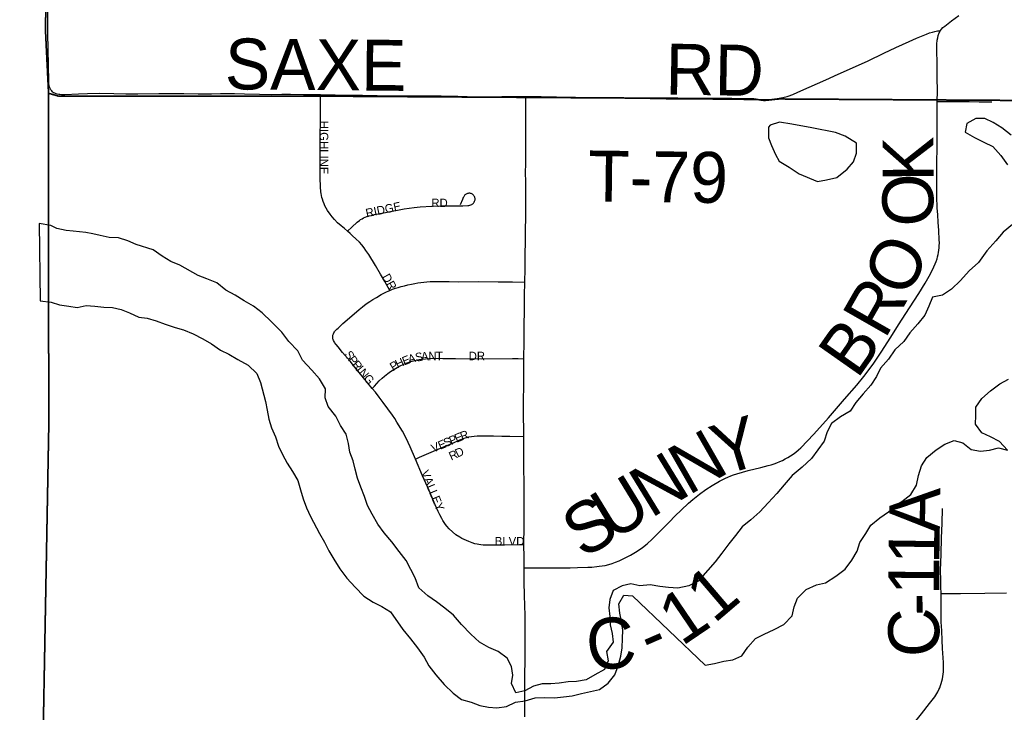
# Model space of a CAD drawing. Header units: feet. Extents: x 2113747 to 2516209, y 960708 to 1356798.
# Tile 12 of 244: x 2273707 to 2279510, y 1115169 to 1119250. Entities that reach past the tile are written whole.
import ezdxf

# ---------------------------------------------------------------- set-up
doc = ezdxf.new("R2010")
doc.units = ezdxf.units.FT
doc.header["$MEASUREMENT"] = 0
doc.linetypes.add('OhDOT_USTN3', pattern=[0.22, 0.165, -0.055])
for name, color, linetype in [('0_Xref', 7, 'Continuous'), ('GM_X_Adjacent_County', 251, 'OhDOT_USTN3'), ('GM_X_County', 251, 'OhDOT_USTN3'), ('GM_X_County_Road', 3, 'Continuous'), ('GM_X_County_Road_Text', 3, 'Continuous'), ('GM_X_Major_Lake', 5, 'Continuous'), ('GM_X_Minor_Lake', 5, 'Continuous'), ('GM_X_Township', 251, 'OhDOT_USTN3'), ('GM_X_Township_Road', 4, 'Continuous'), ('GM_X_Township_Road_Text', 4, 'Continuous'), ('GM_X_Township_Subdivision', 4, 'Continuous'), ('GM_X_Township_Subdivision_Text', 4, 'Continuous')]:
    doc.layers.add(name, color=color, linetype=linetype)
doc.styles.add('Styledgn030', font='dgn030.shx')

# ---------------------------------------------------------------- blocks, each defined once
blk = doc.blocks.new('POR')
at = {"layer": 'GM_X_Adjacent_County', "flags": 128}
blk.add_lwpolyline([(2192629.9, 1167519.5), (2192631.2, 1170403.5), (2192632.8, 1173672.8), (2192633.8, 1175629.5), (2192671.1, 1181169.3), (2192669.3, 1184775.1), (2192667.8, 1187766.9), (2192660.9, 1188884.7), (2192638, 1192623.1), (2192637, 1192687), (2192624.5, 1194837.8), (2192737.6, 1194839.7), (2198605.6, 1194974.2), (2199009.7, 1194982.8), (2204631.8, 1195039.6), (2205347.9, 1195050.5), (2205386.6, 1195051.1), (2205910.4, 1195059.1), (2205996.9, 1195060.4), (2208466.7, 1195086.6), (2214754.4, 1195227), (2218436, 1195308), (2224284, 1195428.9), (2225752.4, 1195457.9), (2225462.4, 1195534.2), (2225401.5, 1195595.2), (2225364.4, 1195690.5), (2225385.6, 1195870.7), (2225422.7, 1195968.7), (2225454.5, 1196101.2), (2225555.1, 1196175.4), (2225730, 1196146.2), (2225936.7, 1196103.9), (2226103.6, 1195950.2), (2226196.3, 1195762.1), (2226318.2, 1195778), (2226413.6, 1195876), (2226477.1, 1196119.8), (2226432.1, 1196339.7), (2226254.6, 1196527.8), (2226111.5, 1196633.7), (2226016.1, 1196776.8), (2225706.3, 1197037.8), (2225597.5, 1197214), (2225541.9, 1197428.6), (2225549.8, 1197574.3), (2225533.9, 1197682.9), (2225510.1, 1197751.8), (2225433.3, 1197823.4), (2225319.3, 1197810.1), (2225163, 1197849.8), (2225022.6, 1197884.3), (2224866.2, 1197995.8), (2224773.6, 1198237.6), (2224766.2, 1198416.3), (2224818.6, 1198832.8), (2224831.8, 1198917.6), (2224868.9, 1199050.1), (2224916.6, 1199124.2), (2224988.2, 1199164), (2225078.2, 1199177.2), (2225210.7, 1199142.8), (2225361.7, 1199058), (2225454.5, 1198986.5), (2225541.9, 1198975.9), (2225626.7, 1199020.9), (2225653.2, 1199068.6), (2225634.6, 1199164), (2225576.3, 1199317.6), (2225558.1, 1199409.1), (2225502.1, 1199640.9), (2225359.1, 1199810.4), (2225210.7, 1199887.3), (2225033.2, 1199916.4), (2224903.4, 1199927), (2224733.8, 1199887.3), (2224588.1, 1199836.9), (2224426.5, 1199852.8), (2224304.6, 1199924.4), (2224140.3, 1200009.2), (2224033.1, 1200099.2), (2223933.7, 1200223.8), (2223870.1, 1200324.4), (2223843.6, 1200456.9), (2223875.4, 1200570.8), (2223989.3, 1200713.9), (2224135, 1200891.4), (2224264.9, 1201013.3), (2224315.2, 1201058.3), (2224325.8, 1201095.4), (2224307.2, 1201143.1), (2224270.1, 1201185.5), (2224190.7, 1201257), (2224050.2, 1201262.3), (2223875.4, 1201254.4), (2223719.1, 1201259.7), (2223624.4, 1201296.8), (2223554.8, 1201352.4), (2223464.7, 1201458.4), (2223422.3, 1201569.7), (2223427.6, 1201646.5), (2223462.1, 1201752.5), (2223552.1, 1201842.6), (2223692.6, 1201903.5), (2223840.9, 1201967.1), (2223893.9, 1201998.9), (2223939, 1202043.9), (2223962.8, 1202134), (2223909.8, 1202269.1), (2223851.5, 1202340.7), (2223774.7, 1202356.6), (2223692.6, 1202348.6), (2223578.6, 1202303.6), (2223491.2, 1202258.5), (2223382.6, 1202226.8), (2223303.1, 1202247.9), (2223247.5, 1202300.9), (2223215.7, 1202377.8), (2223197.1, 1202483.7), (2223244.8, 1202642.7), (2223353.4, 1202799), (2223454.1, 1202942.1), (2223462.1, 1203018.9), (2223462.1, 1203064), (2223390.5, 1203188.5), (2223235.7, 1203282.8), (2223181.3, 1203339.3), (2223130.4, 1203395.8), (2223116.3, 1203463.6), (2223153, 1203562.4), (2223226.5, 1203633.1), (2223288.6, 1203695.2), (2223316.9, 1203765.9), (2223297.1, 1203887.3), (2223251.9, 1203949.5), (2223175.6, 1203974.9), (2223085.2, 1203955.1), (2223006.1, 1203918.4), (2222935.5, 1203853.4), (2222850.7, 1203698), (2222740.6, 1203607.6), (2222675.6, 1203593.5), (2222616.2, 1203610.5), (2222559.7, 1203698), (2222463.7, 1204073.8), (2222458, 1204285.7), (2222497.6, 1204359.1), (2222596.5, 1204452.4), (2222805.5, 1204585.1), (2222929.8, 1204675.6), (2222992, 1204740.5), (2223006.1, 1204788.6), (2222972.2, 1204847.9), (2222910.1, 1204912.9), (2222760.3, 1204955.2), (2222599.3, 1204969.4), (2222480.6, 1205008.9), (2222404.4, 1205076.7), (2222263.1, 1205240.6), (2222181.2, 1205336.6), (2222079.5, 1205407.3), (2221966.5, 1205441.2), (2221881.7, 1205472.2), (2221797, 1205516.5), (2221703.7, 1205619.2), (2221630.3, 1205687), (2221562.5, 1205698.3), (2221463.6, 1205681.3), (2221311, 1205613.5), (2221195.2, 1205576.8), (2221070.9, 1205582.4), (2220859, 1205622), (2220743.2, 1205681.3), (2220576.5, 1205822.6), (2220455, 1205944), (2220302.4, 1206023.1), (2220181, 1206074), (2220090.6, 1206150.3), (2220048.2, 1206308.5), (2220039.7, 1206483.6), (2219974.7, 1206616.4), (2219935.2, 1206709.7), (2219898.5, 1206817), (2219906.9, 1206918.7), (2220005.8, 1207031.7), (2220152.7, 1207136.3), (2220291.1, 1207226.7), (2220373.1, 1207288.8), (2220421.9, 1207378.1), (2220410.9, 1207565.9), (2220407.2, 1207760.7), (2220339.7, 1208008), (2220291, 1208255.3), (2220324.8, 1208431.4), (2220444.6, 1208768.6), (2220470.9, 1208944.7), (2220422.2, 1209154.5), (2220328.5, 1209281.8), (2220103.7, 1209491.7), (2219826.5, 1209709), (2219691.6, 1209851.3), (2219429.3, 1210203.5), (2219283.2, 1210473.3), (2219245.7, 1210694.3), (2219320.7, 1211065.2), (2219356.9, 1211201.2), (2219410.6, 1211402.4), (2219451.8, 1211743.4), (2219388.1, 1211971.9), (2219215.8, 1212230.4), (2219028.4, 1212466.5), (2218661.3, 1212777.4), (2218365.3, 1213088.4), (2218207.9, 1213346.9), (2218114.2, 1213710.3), (2218088, 1214032.6), (2218118, 1214403.5), (2218200.4, 1214647), (2218372.8, 1214973), (2218440.2, 1215096.6), (2218541.4, 1215411.3), (2218635, 1215696.1), (2218743.7, 1215898.4), (2218886.1, 1216149.4), (2219047.2, 1216370.4), (2219095.9, 1216516.6), (2219144.6, 1216741.4), (2219144.6, 1216921.2), (2219118.3, 1217142.2), (2219133.3, 1217333.3), (2219144.6, 1217520.7), (2219065.9, 1217816.6), (2219058.4, 1218048.9), (2219054.6, 1218326.2), (2219075.1, 1218515), (2219103.6, 1218655.5), (2219090, 1218753.5), (2219032.2, 1218921.9), (2218878.6, 1219180.4), (2218788.6, 1219296.6), (2218691.2, 1219360.2), (2218575.1, 1219379), (2218297.8, 1219382.7), (2217968.1, 1219292.8), (2217739.6, 1219274.1), (2217544.8, 1219307.8), (2217436.1, 1219296.6), (2217237.5, 1219296.6), (2217140.1, 1219345.3), (2217039, 1219457.7), (2216781, 1219756.6), (2216623.1, 1220057.1), (2216570, 1220251), (2216533.2, 1220570.4), (2216540.7, 1220686.5), (2216551.9, 1220843.9), (2216668.1, 1220915.1), (2216847.9, 1220915.1), (2217027.7, 1220836.4), (2217394.9, 1220686.5), (2217522.3, 1220769), (2217675.9, 1220956.3), (2217732.1, 1221094.9), (2217720.9, 1221244.8), (2217683.4, 1221394.7), (2217559.6, 1221466.3), (2217447.4, 1221394.7), (2217323.7, 1221398.4), (2217147.6, 1221465.8), (2216990.3, 1221615.7), (2216922.8, 1221671.9), (2216776.7, 1221754.3), (2216638.1, 1221784.3), (2216499.5, 1221758.1), (2216364.6, 1221701.9), (2216282.2, 1221679.4), (2216188.5, 1221761.8), (2216154.8, 1221904.2), (2216195, 1221993.3), (2217854.6, 1222013.8), (2218902.3, 1222026.2), (2221110.2, 1222044.8), (2224969.7, 1222054.4), (2226270.9, 1222054.4), (2227184.2, 1222047.2), (2228798.4, 1222028), (2230481.2, 1221983), (2231335, 1221970.9), (2233013.3, 1221964.2), (2233375.5, 1221985.7), (2235298.9, 1222030.3), (2235886, 1222018.9), (2238008.6, 1221951.6), (2239797.9, 1221947.1), (2240042.3, 1221946.5), (2240473.1, 1221945.4), (2240926.8, 1221944.3), (2242478.9, 1221940.4), (2243220.1, 1221938.8), (2246206.9, 1221908.5), (2259652.5, 1221764.6), (2265464.6, 1221710.9), (2271661.6, 1221657), (2271878.3, 1221655.1), (2272245.5, 1221652), (2272941.3, 1221646.2), (2272946, 1221095.4), (2272949.1, 1220734.4), (2272952.1, 1220381.2), (2272955.4, 1219996), (2272959.4, 1219526.6), (2272961.9, 1219224.8), (2272968.2, 1218487.3), (2272977.4, 1217406), (2272974.8, 1216501), (2272990.9, 1215563.4), (2273071.2, 1206556.1), (2273192.8, 1198453.5), (2273152, 1195400.2), (2273227.8, 1192712.3), (2273176, 1191452.9), (2273163.7, 1190519), (2273216.2, 1187364.3), (2273321.3, 1182083.5), (2273359.1, 1179653.6), (2273351.3, 1179125), (2273357.7, 1177775.8), (2273384.1, 1177023.3), (2273394.3, 1176620.2), (2273391.7, 1176176.2), (2273414.8, 1174719.8), (2273428, 1173103.9), (2273425.8, 1173043.6), (2273462.1, 1168895.5), (2273464.5, 1168621), (2273485.8, 1167056), (2273539.3, 1163371.7), (2273559.6, 1160545.6), (2273585.4, 1158808.2), (2273596.3, 1155295.4), (2273631.6, 1150488), (2273636.5, 1149823), (2273644.5, 1148717.3), (2273648.4, 1148193.1), (2273652, 1147705.5), (2273706.6, 1144116.6), (2273707.6, 1143905.8), (2273727.1, 1137671.6), (2273735.1, 1134958.5), (2273761.9, 1131307.3), (2273776.3, 1128907.7), (2273781.7, 1128012.6), (2273782.4, 1127896.3), (2273784.2, 1127598.8), (2273791.5, 1126394.8), (2273793.6, 1126045), (2273794.2, 1125937.8), (2273799.7, 1125028), (2273809.4, 1124393.2), (2273866, 1121326.5), (2273859.4, 1119169.8), (2273876.6, 1118816.7), (2273877.6, 1116829.3), (2273844.6, 1115019.5), (2273847.8, 1114656.2), (2273851, 1114280.8), (2273852.3, 1114201.4), (2273856.5, 1113636.4), (2273857.2, 1113574.9), (2273859.5, 1113280.7), (2273861.4, 1113068.9), (2273868, 1112293.9), (2273872.2, 1111793.8), (2273877.5, 1111173.5), (2273881.1, 1110747.6), (2273883.9, 1110420.3), (2273884.8, 1110318.2), (2273888.6, 1109866.3), (2273890, 1109707.5), (2273891.8, 1109492.1), (2273890.4, 1108659.3), (2273894.8, 1107881.1), (2273927.6, 1105260.2), (2273922.8, 1103968.8), (2273943.7, 1101977.2), (2274002.6, 1096381.5), (2274018.6, 1094549.4), (2274044.9, 1093010.2), (2274048.7, 1092052.6), (2274067.2, 1090515.4), (2273842.4, 1090510.7), (2272585.3, 1090487.3), (2271751, 1090471.4), (2270733.1, 1090435.2), (2268200, 1090404.7), (2267777.9, 1090417.9), (2267760.3, 1089303.9), (2267673.8, 1087761.6), (2267628.1, 1085889.8), (2267594, 1084591.7), (2267582.7, 1084034.8), (2267570.3, 1083741), (2267407.2, 1076550.8), (2267310.2, 1072879), (2267224, 1068545.6), (2267218.3, 1067679.9), (2267123.1, 1064546.5), (2267119.1, 1064405.2), (2267104.5, 1064277.9), (2267008.7, 1060529.1), (2266029.7, 1060557.9), (2264763.9, 1060590.1), (2264178.8, 1060604.7), (2263522.7, 1060622.5), (2262904.9, 1060648.5), (2262577.6, 1060658), (2262494, 1060660.5), (2262467.7, 1060661.6), (2262069.3, 1060670.2), (2259905, 1060723.2), (2259350.2, 1060738.4), (2254917, 1060859.8), (2252021.6, 1060939.2), (2251064.1, 1060965.4), (2247613.1, 1061077.2), (2245772.7, 1061157), (2240478.8, 1061338.5), (2240258.8, 1061346.5), (2239174.2, 1061389.9), (2237828.1, 1061435.5), (2234872.6, 1061543.7), (2228637.7, 1061772), (2226856.4, 1061837.2), (2226221.3, 1061860.2), (2224371, 1061928), (2218716.2, 1062135.2), (2216024.1, 1062233.7), (2214252.3, 1062298.5), (2212077.5, 1062441.6), (2210447.7, 1062486), (2205425.9, 1062621.2), (2204591.8, 1062651.7), (2204074.2, 1062670.6), (2204061.3, 1063896.1), (2204018.7, 1067962.2), (2204017.8, 1068050.4), (2203986, 1071081.2), (2203969.1, 1073268.3), (2203919.7, 1078642.6), (2203897.5, 1079534.1), (2203924.1, 1083121.6), (2203902.3, 1084169), (2203923.9, 1085136.9), (2203915.9, 1085866.3), (2203909.3, 1086297.6), (2203904.8, 1086751.9), (2203874, 1089335.2), (2203868.8, 1089766.1), (2203327, 1089754.3), (2199689.1, 1089719.7), (2199501.9, 1089724.5), (2198608.4, 1089725.7), (2198226.9, 1089714.9), (2197797.6, 1089712.6), (2197121.5, 1089708), (2195423.4, 1089702.7), (2195255.6, 1089694.6), (2194546.9, 1089678.2), (2193306.3, 1089676.1), (2192605.8, 1089671.9), (2192619.6, 1092103.3), (2192625.3, 1092537.8), (2192655.8, 1094119.7), (2192658.9, 1095336.3), (2192658, 1095922.6), (2192588.6, 1099321.9), (2192674.5, 1103192.8), (2192654.8, 1107795.5), (2192654.1, 1108034.1), (2192653, 1108439.7), (2192666.1, 1108661.5), (2192655.7, 1108900), (2192656.8, 1109082.6), (2192653.9, 1109924.3), (2192636.4, 1110046.8), (2192644.4, 1110728.7), (2192636.8, 1111737.7), (2192634.1, 1112042.6), (2192629.5, 1112563.6), (2192567, 1113876.2), (2192570.8, 1115766.5), (2192562.7, 1116200.3), (2192562.2, 1116521.2), (2192561.7, 1116842), (2192568.4, 1119398.8), (2192556.7, 1120002.2), (2192551.5, 1123337.2), (2192552.2, 1123393.2), (2192559.7, 1126775.7), (2192557.3, 1127768), (2192541.4, 1130026.9), (2192543.4, 1132645.5), (2192543.5, 1135846.7), (2192542.4, 1136084.5), (2192539.5, 1136744.2), (2192530.1, 1137575), (2192539.4, 1140482.2), (2192538.9, 1143380.8), (2192552.3, 1147211.2), (2192555.8, 1148675.9), (2192557.2, 1148924), (2192558, 1149453.5), (2192561.9, 1150576.9), (2192568.8, 1152460.6), (2192570.2, 1152862.8), (2192571.3, 1153175.8), (2192574.9, 1154176.3), (2192587.8, 1155252.3), (2192594.1, 1158494.9), (2192604.3, 1162456.4), (2192620.3, 1166969.1), (2192629.9, 1167519.5)], dxfattribs=at)
at = {"layer": 'GM_X_County', "flags": 128}
blk.add_lwpolyline([(2353397.3, 1222450.6), (2356857.8, 1222526.2), (2358764.2, 1222567.9), (2364179.8, 1222723), (2365829.3, 1222755.4), (2369644.5, 1222836), (2372194.3, 1222881.1), (2374472.3, 1222923.6), (2379690, 1223029.2), (2379735.3, 1219825.9), (2379742.5, 1219374.1), (2379833.5, 1216178.2), (2380013.7, 1209139.3), (2380002.9, 1203412.7), (2380022.1, 1202248.7), (2380179.5, 1195355.7), (2380181.1, 1194352.1), (2380358.7, 1187411.8), (2380412.2, 1186569.4), (2380419, 1184192.9), (2380463.4, 1181822.8), (2380682.1, 1170162.6), (2380745.6, 1166807.5), (2380770.9, 1165044.4), (2380823.5, 1161381.7), (2380824.4, 1161039), (2380878.4, 1157551.6), (2380892.1, 1156694), (2381025.8, 1152330.2), (2381034.1, 1152022.9), (2381157.7, 1145149.6), (2381235.2, 1140057.3), (2381268.9, 1137567.7), (2381333.6, 1132856.3), (2381336.2, 1132676.3), (2381342.7, 1132209.7), (2381380.2, 1130882.5), (2381387.9, 1130504.3), (2381408.6, 1129490.6), (2381421.5, 1128859.1), (2381523.9, 1123852.6), (2381544, 1122871.8), (2381624.1, 1118858), (2381679.2, 1116097), (2382044.1, 1104151.5), (2382074.4, 1096083.3), (2382125.5, 1091786.6), (2380307.4, 1091765.7), (2379220.6, 1091753.5), (2378988.2, 1091750.9), (2374063.3, 1091695.8), (2368828.8, 1091636.7), (2365146.5, 1091594.1), (2364291.2, 1091584.2), (2363494.4, 1091575), (2360810.6, 1091544.4), (2360599, 1091542), (2358847.6, 1091522.2), (2355371.4, 1091476.5), (2352195.1, 1091434.8), (2348514, 1091386.5), (2345660.7, 1091348.1), (2342696.5, 1091308), (2341798.6, 1091295.9), (2335156.9, 1091206), (2333215.9, 1091179.6), (2331836.7, 1091160.8), (2328725.2, 1091118.3), (2328614.6, 1091116.8), (2326938, 1091094), (2326731.9, 1091091.2), (2324107.7, 1091055.6), (2318106.7, 1090974.3), (2313863.2, 1090916.7), (2307056.5, 1090902.7), (2301402.5, 1090840.2), (2299895.2, 1090830.9), (2299145.4, 1090827), (2298147.3, 1090820), (2294564.9, 1090799.7), (2294189.7, 1090794.9), (2291695.4, 1090779.5), (2287536.2, 1090732.9), (2283974.2, 1090692.1), (2281183.7, 1090660.2), (2280571.3, 1090645.8), (2279736.9, 1090638.3), (2276110.5, 1090564), (2275964.5, 1090560.6), (2275353.8, 1090543.6), (2275299.8, 1090544.7), (2274067.2, 1090515.4), (2274048.7, 1092052.6), (2274044.9, 1093010.2), (2274018.6, 1094549.4), (2274002.6, 1096381.5), (2273943.7, 1101977.2), (2273922.8, 1103968.8), (2273927.6, 1105260.2), (2273894.8, 1107881.1), (2273890.4, 1108659.3), (2273891.8, 1109492.1), (2273890, 1109707.5), (2273888.6, 1109866.3), (2273884.8, 1110318.2), (2273883.9, 1110420.3), (2273881.1, 1110747.6), (2273877.5, 1111173.5), (2273872.2, 1111793.8), (2273868, 1112293.9), (2273861.4, 1113068.9), (2273859.5, 1113280.7), (2273857.2, 1113574.9), (2273856.5, 1113636.4), (2273852.3, 1114201.4), (2273851, 1114280.8), (2273847.8, 1114656.2), (2273844.6, 1115019.5), (2273877.6, 1116829.3), (2273876.6, 1118816.7), (2273859.4, 1119169.8), (2273866, 1121326.5), (2273809.4, 1124393.2), (2273799.7, 1125028), (2273794.2, 1125937.8), (2273793.6, 1126045), (2273791.5, 1126394.8), (2273784.2, 1127598.8), (2273782.4, 1127896.3), (2273781.7, 1128012.6), (2273776.3, 1128907.7), (2273761.9, 1131307.3), (2273735.1, 1134958.5), (2273727.1, 1137671.6), (2273707.6, 1143905.8), (2273706.6, 1144116.6), (2273652, 1147705.5), (2273648.4, 1148193.1), (2273644.5, 1148717.3), (2273636.5, 1149823), (2273631.6, 1150488), (2273596.3, 1155295.4), (2273585.4, 1158808.2), (2273559.6, 1160545.6), (2273539.3, 1163371.7), (2273485.8, 1167056), (2273464.5, 1168621), (2273462.1, 1168895.5), (2273425.8, 1173043.6), (2273428, 1173103.9), (2273414.8, 1174719.8), (2273391.7, 1176176.2), (2273394.3, 1176620.2), (2273384.1, 1177023.3), (2273357.7, 1177775.8), (2273351.3, 1179125), (2273359.1, 1179653.6), (2273321.3, 1182083.5), (2273216.2, 1187364.3), (2273163.7, 1190519), (2273176, 1191452.9), (2273227.8, 1192712.3), (2273152, 1195400.2), (2273192.8, 1198453.5), (2273071.2, 1206556.1), (2272990.9, 1215563.4), (2272974.8, 1216501), (2272977.4, 1217406), (2272968.2, 1218487.3), (2272961.9, 1219224.8), (2272959.4, 1219526.6), (2272955.4, 1219996), (2272952.1, 1220381.2), (2272949.1, 1220734.4), (2272946, 1221095.4), (2272941.3, 1221646.2), (2274225.6, 1221624.2), (2276583.5, 1221584), (2279435.7, 1221566.7), (2287284, 1221585.8), (2287633.6, 1221586.7), (2288155.2, 1221588), (2289132.5, 1221589), (2291838.4, 1221591.7), (2294723.8, 1221588), (2295595.2, 1221590.6), (2298613, 1221604.6), (2299175.1, 1221608.8), (2303374.4, 1221676), (2308425.8, 1221766), (2313088.3, 1221841.3), (2315599.9, 1221874.5), (2319071, 1221920.3), (2326583.9, 1222060.9), (2327982.2, 1222075.8), (2333341.1, 1222132.7), (2335681.5, 1222157.3), (2338510.3, 1222201), (2341238.8, 1222244.5), (2343737.4, 1222286.4), (2344323.7, 1222288.3), (2349299.7, 1222361.1), (2350843.4, 1222394.8), (2353397.3, 1222450.6)], dxfattribs=at)
at = {"layer": 'GM_X_County_Road', "flags": 128}
for points in [[(2279134, 1119185.8), (2279140.5, 1119194.9), (2279148.7, 1119204), (2279159.1, 1119212.8), (2279198.1, 1119242.6), (2279241.4, 1119275.7)], [(2273872.6, 1119170.8), (2273872.6, 1119199), (2273873.2, 1119397.6), (2273871.7, 1119784.5), (2273867.3, 1120128.8), (2273863.7, 1120624.1), (2273864.9, 1121132.7), (2273866.5, 1121241), (2273869.2, 1121274.8), (2273872.9, 1121306.5), (2273879.9, 1121342.3), (2273891.4, 1121387.6)], [(2279115.5, 1118767.2), (2279115.7, 1118828.6), (2279114.5, 1118909.4), (2279113.6, 1118971.1), (2279113.6, 1119009.7), (2279112.8, 1119052.3), (2279112.4, 1119083.5), (2279113.3, 1119106.9), (2279115.3, 1119129.1), (2279117.8, 1119144.2), (2279121.3, 1119156.9), (2279126.9, 1119172.1), (2279134, 1119185.8)], [(2273900.4, 1118824.9), (2273895.1, 1118830.4), (2273891.5, 1118834.7), (2273888.6, 1118839.2), (2273885.9, 1118844), (2273884, 1118848.8), (2273882, 1118855.3), (2273880.3, 1118862.1), (2273878.6, 1118875.1), (2273877.6, 1118888.7), (2273876.4, 1118981), (2273872.6, 1119170.8)], [(2278297.1, 1116715.1), (2278310.5, 1116726.8), (2278387.4, 1116807.1), (2278474.3, 1116903.5), (2278568.6, 1117013.4), (2278641.9, 1117096.4), (2278681.9, 1117147.7), (2278736.5, 1117220.8), (2278784.4, 1117291.3), (2278841.3, 1117379.9), (2278887, 1117452.4), (2278950.5, 1117552.5), (2279006.4, 1117637.6), (2279044.7, 1117698.5), (2279067.6, 1117738.1), (2279087, 1117775.7), (2279102.9, 1117811.4), (2279108.2, 1117825.3), (2279113.7, 1117841.8), (2279117, 1117852.7), (2279120.4, 1117866.8), (2279122.5, 1117878.4), (2279124.8, 1117892.2), (2279126.2, 1117905.1), (2279127, 1117917.8), (2279127.5, 1117935.7), (2279127.1, 1117953.5), (2279124.5, 1118008.7), (2279120.6, 1118057.5), (2279117.6, 1118100.4), (2279114.8, 1118142), (2279113, 1118208.4), (2279113, 1118279.4), (2279113, 1118383.6), (2279114.4, 1118521.6), (2279115.1, 1118679.9), (2279115.5, 1118767.2)], [(2276680.2, 1116020.8), (2276764.4, 1116020.9), (2276879, 1116020.5), (2276951.1, 1116021.1), (2276993.7, 1116021.7), (2277055.9, 1116023.5), (2277078.6, 1116024.6), (2277107.8, 1116027.5), (2277122.3, 1116029.2), (2277139.6, 1116031.8), (2277157, 1116034.8), (2277179.2, 1116039.6), (2277198.7, 1116045.2), (2277218.7, 1116053), (2277239.3, 1116061.7), (2277272, 1116076.4), (2277306.5, 1116094.6), (2277345.5, 1116118.3), (2277377.6, 1116140.5), (2277405.8, 1116162.7), (2277434.9, 1116188.7), (2277490.6, 1116244.1), (2277534.1, 1116288.8), (2277571, 1116326.2), (2277606.2, 1116360.5), (2277649, 1116400.8), (2277673.4, 1116422.3), (2277713.7, 1116454.7), (2277750.5, 1116481.3), (2277788.8, 1116506), (2277831.4, 1116530.6), (2277866.5, 1116548.5), (2277881.5, 1116555.5), (2277897.6, 1116562), (2277914.5, 1116568.1), (2277934.3, 1116574.6), (2278000.6, 1116594.3), (2278074.7, 1116612.1), (2278117.6, 1116622.9), (2278136.7, 1116628.2), (2278153.5, 1116633.9), (2278170, 1116639.6), (2278186.4, 1116646.3), (2278202.8, 1116653.7), (2278218.9, 1116661.7), (2278234, 1116670.1), (2278250.1, 1116679.8), (2278264.9, 1116689.5), (2278281, 1116701.3), (2278297.1, 1116715.1)], [(2279137.7, 1115869.5), (2279136.5, 1115908.1), (2279135.3, 1115950.2), (2279135.1, 1116005.4), (2279137.4, 1116101.1), (2279140.3, 1116198), (2279143.2, 1116282.2), (2279146.3, 1116369.7)], [(2279145.4, 1115365.4), (2279147.8, 1115379.4), (2279149.8, 1115394), (2279151, 1115408.2), (2279151.8, 1115423), (2279151.9, 1115437.2), (2279151.5, 1115462.4), (2279150.2, 1115489.8), (2279146.8, 1115544.7), (2279143.9, 1115593.8), (2279141.1, 1115649.7), (2279139.7, 1115677.3), (2279138.5, 1115699.3), (2279137.7, 1115729.4), (2279137.7, 1115762.4), (2279137.7, 1115806.4), (2279137.7, 1115869.5)], [(2278873.6, 1114982), (2278887.7, 1114998.7), (2278915, 1115031.4), (2278972.3, 1115098.9), (2279022.1, 1115159.8), (2279069.3, 1115220.6), (2279084.9, 1115240.6), (2279100.3, 1115260.9), (2279106.5, 1115269.6), (2279112.7, 1115279.7), (2279118.5, 1115290.2), (2279124.6, 1115302.5), (2279129.3, 1115312.6), (2279134.4, 1115326.4), (2279138.7, 1115339.3), (2279142.4, 1115352.3), (2279145.4, 1115365.4)]]:
    blk.add_lwpolyline(points, dxfattribs=at)
at = {"layer": 'GM_X_Major_Lake'}
for p, q in [((2273822.1, 1118049.3), (2273826.9, 1117594.2)), ((2277318, 1115854.5), (2277747.6, 1115446.8))]:
    blk.add_line(p, q, dxfattribs=at)
at = {"layer": 'GM_X_Major_Lake', "flags": 128}
for points in [[(2279551.5, 1118569.1), (2279495.4, 1118613), (2279445.3, 1118645), (2279395.2, 1118668.9), (2279343.2, 1118668.8), (2279289.3, 1118638.6), (2279279.4, 1118586.5), (2279335.5, 1118556.6), (2279389.5, 1118528.6), (2279443.6, 1118502.7), (2279489.7, 1118450.7), (2279529.9, 1118394.7)], [(2279558.7, 1118044.1), (2279502.8, 1117997.9), (2279460.9, 1117947.8), (2279407.1, 1117887.5), (2279357.2, 1117819.3), (2279303.4, 1117771.1), (2279251.5, 1117712.9), (2279199.6, 1117662.7), (2279145.7, 1117626.5), (2279087.7, 1117614.3), (2279065.8, 1117562.2), (2279041.9, 1117510), (2279000.1, 1117457.9), (2278954.2, 1117405.6), (2278918.3, 1117353.5), (2278864.6, 1117305.6)], [(2275085, 1117561.7), (2275028.8, 1117593.6), (2274976.7, 1117627.5), (2274922.5, 1117657.4), (2274868.4, 1117699.4), (2274810.2, 1117723.2), (2274758.1, 1117743.1), (2274649.9, 1117802.9), (2274597.8, 1117824.8), (2274545.6, 1117856.7), (2274493.5, 1117894.6), (2274393.3, 1117926.4), (2274343.2, 1117946.3), (2274289.1, 1117964.1), (2274233.1, 1117966), (2274180.1, 1117979.4), (2274137.6, 1117988.2), (2274097.3, 1117996.9), (2274022.1, 1118003.5), (2273979.7, 1118007.9), (2273925.2, 1118019.9), (2273889.3, 1118037.3), (2273822.1, 1118049.3)], [(2273826.9, 1117594.2), (2273892, 1117585.8), (2273942.1, 1117569.9), (2273996.1, 1117562.1), (2274046.2, 1117554.2), (2274098.2, 1117566.4), (2274150.2, 1117562.6), (2274202.3, 1117556.7), (2274254.3, 1117554.9), (2274304.4, 1117543), (2274354.5, 1117523.2), (2274408.6, 1117497.3), (2274458.7, 1117491.4), (2274510.8, 1117475.5), (2274564.9, 1117455.7), (2274623, 1117435.8), (2274673.1, 1117421.9), (2274729.2, 1117400.1), (2274785.3, 1117370.2), (2274837.5, 1117340.3), (2274889.6, 1117302.3), (2274939.7, 1117278.4), (2274991.9, 1117248.5), (2275054, 1117214.6), (2275104.2, 1117164.7), (2275126.4, 1117112.6), (2275154.8, 1117000.4), (2275164.9, 1116950.3), (2275175.1, 1116896.2), (2275191.3, 1116846.1), (2275213.5, 1116792), (2275231.7, 1116737.9), (2275255.8, 1116687.9), (2275284, 1116637.8), (2275314.2, 1116587.8), (2275346.4, 1116535.8), (2275362.6, 1116479.7), (2275376.7, 1116427.6), (2275396.9, 1116373.5), (2275421.1, 1116323.4), (2275473.4, 1116223.3), (2275503.6, 1116171.3), (2275527.8, 1116121.2), (2275558, 1116071.2), (2275594.2, 1116015.2), (2275634.4, 1115959.1), (2275684.6, 1115907.2), (2275734.8, 1115853.2), (2275791, 1115817.3), (2275841.1, 1115793.4), (2275893.2, 1115761.5), (2275965.6, 1115657.4), (2276009.8, 1115601.4), (2276052, 1115549.4), (2276090.2, 1115493.4), (2276118.4, 1115443.3), (2276158.6, 1115389.3), (2276208.8, 1115333.3), (2276261, 1115281.4), (2276311.1, 1115245.4), (2276367.2, 1115229.6), (2276419.3, 1115209.7), (2276469.4, 1115199.8), (2276519.4, 1115196), (2276575.5, 1115204.2), (2276629.4, 1115228.4), (2276685.4, 1115236.7), (2276745.4, 1115254.9), (2276799.5, 1115257.1), (2276859.5, 1115255.3), (2276911.5, 1115259.5), (2276963.5, 1115265.7), (2277017.5, 1115279.9), (2277071.5, 1115292.1), (2277123.6, 1115304.3), (2277175.5, 1115340.6), (2277215.3, 1115390.8), (2277235.2, 1115443.1), (2277249, 1115499.3), (2277256.9, 1115549.4), (2277260.7, 1115603.6), (2277262.6, 1115653.7), (2277254.4, 1115703.8), (2277244.2, 1115753.9), (2277238.1, 1115808.1), (2277267.9, 1115858.3), (2277318, 1115854.5)], [(2278864.6, 1117305.6), (2278826.7, 1117249.3), (2278780.9, 1117197), (2278757, 1117146.8), (2278723.1, 1117096.5), (2278679.3, 1117046.2), (2278635.4, 1116994), (2278601.5, 1116943.7), (2278545.6, 1116909.4), (2278491.7, 1116871.1), (2278465.8, 1116820.9), (2278448, 1116766.7), (2278412.1, 1116716.5), (2278374.2, 1116664.2), (2278318.3, 1116613.9), (2278260.5, 1116563.5), (2278212.6, 1116509.2), (2278168.7, 1116458.9), (2278118.9, 1116402.6), (2278069, 1116350.3), (2278017.1, 1116304), (2277965.2, 1116261.7), (2277925.3, 1116211.5), (2277887.4, 1116161.2), (2277845.6, 1116106.9), (2277805.7, 1116056.6), (2277761.8, 1116006.4), (2277706, 1115942), (2277650, 1115913.7), (2277586, 1115901.5), (2277530, 1115905.3), (2277479.9, 1115911.1), (2277421.9, 1115921), (2277361.8, 1115914.8), (2277309.7, 1115926.6), (2277257.7, 1115914.4), (2277203.8, 1115886.2), (2277185.9, 1115834), (2277180.1, 1115783.8), (2277184.3, 1115733.7), (2277186.4, 1115683.6), (2277198.6, 1115633.5), (2277204.7, 1115583.3), (2277164.9, 1115527.1), (2277175.1, 1115472.9), (2277153.2, 1115420.7), (2277097.3, 1115390.4), (2277045.3, 1115360.2), (2276989.3, 1115350), (2276939.3, 1115347.8), (2276887.3, 1115341.6), (2276837.2, 1115337.4), (2276787.2, 1115337.3), (2276735.2, 1115323.1), (2276683.3, 1115294.8), (2276631.2, 1115284.6), (2276605.1, 1115338.7), (2276612.9, 1115388.8), (2276604.7, 1115438.9), (2276580.6, 1115489), (2276526.4, 1115526.9), (2276472.3, 1115550.8), (2276416.1, 1115582.7), (2276366, 1115628.7), (2276311.7, 1115686.6), (2276263.5, 1115740.6), (2276213.4, 1115782.6), (2276163.2, 1115820.5), (2276113.1, 1115854.4), (2276058.9, 1115902.4), (2276036.7, 1115960.5), (2276012.5, 1116010.5), (2275984.3, 1116062.6), (2275944.1, 1116116.6), (2275899.9, 1116172.6), (2275855.7, 1116226.6), (2275817.5, 1116278.6), (2275783.3, 1116336.7), (2275757.1, 1116386.7), (2275739, 1116440.8), (2275716.8, 1116494.9), (2275698.6, 1116549), (2275684.4, 1116601.1), (2275672.2, 1116651.2), (2275652.1, 1116701.2), (2275643.9, 1116753.4), (2275631.7, 1116807.5), (2275597.5, 1116859.5), (2275569.3, 1116913.5), (2275525.1, 1116971.6), (2275507, 1117021.6), (2275508.8, 1117075.8), (2275474.6, 1117133.8), (2275428.4, 1117185.8), (2275374.2, 1117243.8), (2275346, 1117299.8), (2275293.8, 1117353.8), (2275251.6, 1117409.8), (2275191.3, 1117469.8), (2275135.1, 1117523.8), (2275085, 1117561.7)], [(2278879.5, 1116393.1), (2278906.6, 1116411.8), (2278958.5, 1116451.9), (2278992.3, 1116508.1), (2279004.2, 1116564.3), (2279022.1, 1116620.4), (2279054, 1116670.6), (2279107.9, 1116714.8), (2279159.8, 1116748.9), (2279215.7, 1116771.1), (2279265.8, 1116757.2), (2279315.9, 1116717.2), (2279369.9, 1116707.3), (2279423.9, 1116713.5), (2279475.9, 1116727.6), (2279529.9, 1116713.7), (2279481.8, 1116765.7), (2279429.7, 1116791.6), (2279377.6, 1116815.6), (2279339.5, 1116867.6), (2279343.4, 1116917.7), (2279343.3, 1116967.7), (2279377.2, 1117017.9), (2279429.1, 1117064.1), (2279483, 1117104.3), (2279534.9, 1117132.5)], [(2277747.6, 1115446.8), (2277801.6, 1115457), (2277857.6, 1115471.2), (2277909.6, 1115477.4), (2277963.6, 1115501.6), (2277999.4, 1115551.9), (2278043.3, 1115604.2), (2278095.3, 1115630.4), (2278153.2, 1115656.7), (2278211.2, 1115687), (2278259, 1115737.3), (2278270.9, 1115791.5), (2278290.7, 1115841.7), (2278342.6, 1115892), (2278402.6, 1115920.2), (2278456.6, 1115932.5), (2278516.5, 1115970.8), (2278572.4, 1116013.1), (2278612.3, 1116065.4), (2278642.1, 1116117.6), (2278658, 1116169.8), (2278693.9, 1116222), (2278723.7, 1116272.3), (2278775.6, 1116314.6), (2278827.5, 1116350.8), (2278879.5, 1116393.1)]]:
    blk.add_lwpolyline(points, dxfattribs=at)
at = {"layer": 'GM_X_Minor_Lake'}
blk.add_line((2278300.9, 1118342.5), (2278409.1, 1118296.8), dxfattribs=at)
at = {"layer": 'GM_X_Minor_Lake', "flags": 128}
blk.add_lwpolyline([(2278409.1, 1118296.8), (2278463.1, 1118306.9), (2278523.1, 1118321.2), (2278585, 1118369.5), (2278620.9, 1118411.8), (2278638.8, 1118464), (2278638.6, 1118522.1), (2278572.4, 1118564), (2278514.3, 1118585.9), (2278376.1, 1118613.5), (2278258, 1118635.2), (2278185.9, 1118647), (2278129.9, 1118628.7), (2278119.9, 1118616.6), (2278120.1, 1118554.5), (2278138.3, 1118508.4), (2278162.5, 1118456.4), (2278182.6, 1118416.3), (2278242.7, 1118380.4), (2278300.9, 1118342.5)], dxfattribs=at)
at = {"layer": 'GM_X_Township', "flags": 128}
for points in [[(2273706.6, 1144116.6), (2274451, 1144099.7), (2275848.1, 1144130), (2275977.4, 1144134.4), (2276352.4, 1144118), (2276673.1, 1144104.1), (2278962.2, 1144111.4), (2282223.6, 1144167.6), (2282615.9, 1144160.3), (2282945.7, 1144162.9), (2283046.1, 1144163.7), (2284147.3, 1144164.5), (2284989, 1144172.2), (2286546.8, 1144190.6), (2290241, 1144200.7), (2292292.6, 1144206.4), (2295497.7, 1144177), (2297666.9, 1144176.2), (2299033.2, 1144175.6), (2299033.9, 1144014.5), (2299047.5, 1140868.4), (2299047.6, 1140749.9), (2299047.8, 1140209.6), (2299046.1, 1140060.4), (2299044.3, 1139886.5), (2299057.8, 1135394.5), (2299057.9, 1135375.9), (2299058.9, 1134619.3), (2299063, 1131449.1), (2299075.5, 1121791.7), (2299079.5, 1118653.9), (2298612.7, 1118656.7), (2291693.7, 1118699.5), (2291590.1, 1118700.2), (2286495.2, 1118731.7), (2284462.4, 1118744.2), (2279390.2, 1118775.6), (2279101.6, 1118777.4), (2278180.8, 1118783.1), (2278095.3, 1118774.2), (2278025.8, 1118784.1), (2276681.8, 1118792.4), (2275473, 1118799.8), (2273938.9, 1118798.6), (2273876.6, 1118816.7), (2273859.4, 1119169.8), (2273866, 1121326.5), (2273809.4, 1124393.2), (2273799.7, 1125028), (2273794.2, 1125937.8), (2273793.6, 1126045), (2273791.5, 1126394.8), (2273784.2, 1127598.8), (2273782.4, 1127896.3), (2273781.7, 1128012.6), (2273776.3, 1128907.7), (2273761.9, 1131307.3), (2273735.1, 1134958.5), (2273727.1, 1137671.6), (2273707.6, 1143905.8), (2273706.6, 1144116.6)], [(2273938.9, 1118798.6), (2275473, 1118799.8), (2276681.8, 1118792.4), (2278025.8, 1118784.1), (2278095.3, 1118774.2), (2278180.8, 1118783.1), (2279101.6, 1118777.4), (2279390.2, 1118775.6), (2284462.4, 1118744.2), (2286495.2, 1118731.7), (2291590.1, 1118700.2), (2291693.7, 1118699.5), (2298612.7, 1118656.7), (2299079.5, 1118653.9), (2299073.2, 1112955.6), (2299072.2, 1110035.2), (2299092.4, 1106995.2), (2299110, 1104924.2), (2299110.4, 1104784.1), (2299120.5, 1100749.6), (2299131.5, 1096371.7), (2299145.4, 1090827), (2298147.3, 1090820), (2294564.9, 1090799.7), (2294189.7, 1090794.9), (2291695.4, 1090779.5), (2287536.2, 1090732.9), (2283974.2, 1090692.1), (2281183.7, 1090660.2), (2280571.3, 1090645.8), (2279736.9, 1090638.3), (2276110.5, 1090564), (2275964.5, 1090560.6), (2275353.8, 1090543.6), (2275299.8, 1090544.7), (2274067.2, 1090515.4), (2274048.7, 1092052.6), (2274044.9, 1093010.2), (2274018.6, 1094549.4), (2274002.6, 1096381.5), (2273943.7, 1101977.2), (2273922.8, 1103968.8), (2273927.6, 1105260.2), (2273894.8, 1107881.1), (2273890.4, 1108659.3), (2273891.8, 1109492.1), (2273890, 1109707.5), (2273888.6, 1109866.3), (2273884.8, 1110318.2), (2273883.9, 1110420.3), (2273881.1, 1110747.6), (2273877.5, 1111173.5), (2273872.2, 1111793.8), (2273868, 1112293.9), (2273861.4, 1113068.9), (2273859.5, 1113280.7), (2273857.2, 1113574.9), (2273856.5, 1113636.4), (2273852.3, 1114201.4), (2273851, 1114280.8), (2273847.8, 1114656.2), (2273844.6, 1115019.5), (2273877.6, 1116829.3), (2273876.6, 1118816.7), (2273938.9, 1118798.6)]]:
    blk.add_lwpolyline(points, dxfattribs=at)
at = {"layer": 'GM_X_Township_Road', "flags": 128}
for points in [[(2278237.1, 1118800.4), (2278263.6, 1118810.1), (2278293.7, 1118822.8), (2278359.8, 1118851.8), (2278458.1, 1118896.4), (2278530.6, 1118928.5), (2278616.3, 1118966.1), (2278707.8, 1119007.4), (2278800.4, 1119052.2), (2278871.7, 1119085.6), (2278949, 1119121.5), (2278992, 1119141), (2279031.1, 1119157.5), (2279051.1, 1119165.3), (2279070.2, 1119171.8), (2279087.5, 1119177), (2279101.2, 1119180.6), (2279116.5, 1119183.9), (2279125.3, 1119185.2), (2279134, 1119185.8)], [(2273900.4, 1118824.9), (2273905.9, 1118821.4), (2273912.4, 1118818.6), (2273920, 1118815.8), (2273928.2, 1118813.6), (2273936.5, 1118812.1), (2273943.9, 1118810.8), (2273952.7, 1118809.8), (2273962.7, 1118809.5), (2273972.2, 1118809.5), (2274054.1, 1118813.9), (2274106.6, 1118816), (2274175.7, 1118816.9), (2274261, 1118815.2), (2274333.2, 1118813.6), (2274402.1, 1118813.9), (2274526.7, 1118814.8), (2274591.6, 1118815), (2274674.2, 1118814.7), (2274759.5, 1118814), (2274838.1, 1118813.7), (2274890.5, 1118814.3), (2274972.5, 1118814.7), (2275031.5, 1118813.2), (2275120, 1118811.3), (2275192.7, 1118810.2), (2275251.1, 1118811.3), (2275302.5, 1118811.9), (2275379, 1118810.1), (2275480.1, 1118808.9)], [(2275480.1, 1118808.9), (2275566.1, 1118807.9), (2275646.1, 1118806.1), (2275727.7, 1118804.8), (2275814.6, 1118802.6), (2275883.3, 1118801.4), (2275952.9, 1118801.1), (2276016.8, 1118801.7), (2276076.7, 1118802.2), (2276125.8, 1118801.8), (2276191.2, 1118800.8), (2276234.6, 1118800.4), (2276288.7, 1118799.7), (2276345, 1118798), (2276458.9, 1118796.5), (2276548, 1118797), (2276689.3, 1118797)], [(2276683.4, 1117704.1), (2276685.4, 1117782.1), (2276686.8, 1117865.1), (2276687.7, 1117945.9), (2276688.6, 1118015.3), (2276689.5, 1118080.9), (2276689.9, 1118149.9), (2276690, 1118222), (2276689.1, 1118291.5), (2276688.6, 1118354), (2276689, 1118396.6), (2276689.6, 1118450.4), (2276690.1, 1118536), (2276690.1, 1118613.7), (2276690, 1118688.1), (2276689.3, 1118797)], [(2276689.3, 1118797), (2276780.3, 1118796.7), (2276871.4, 1118795.6), (2276983.5, 1118793.3), (2277078.6, 1118791.3), (2277154.1, 1118790.3), (2277305.1, 1118788.7), (2277423.1, 1118786.6), (2277518.1, 1118784.2), (2277622.3, 1118782.9), (2277792.6, 1118781.9), (2277854.9, 1118781.9), (2277893.8, 1118781.9), (2277975.6, 1118780.3), (2278028.1, 1118779.6), (2278096.9, 1118779.5), (2278139.5, 1118781.3), (2278172.1, 1118784.9), (2278204.4, 1118790.8), (2278229.7, 1118797.7), (2278237.1, 1118800.4)], [(2279115.5, 1118767.2), (2279199.1, 1118768.9), (2279250, 1118768.7), (2279303.3, 1118767.6), (2279362.5, 1118767), (2279436.7, 1118766.3)], [(2276678.1, 1117252.2), (2276679.2, 1117354), (2276680.6, 1117443.6), (2276681.9, 1117540.3), (2276682.7, 1117625.4), (2276683.4, 1117704.1)], [(2276677.3, 1116793.4), (2276676.8, 1116952.8), (2276677.6, 1117145.2), (2276678.1, 1117252.2)], [(2276679, 1116155.3), (2276679.8, 1116263.2), (2276680, 1116381.2), (2276679.6, 1116512.3), (2276678.6, 1116616.9), (2276677.9, 1116705.3), (2276677.3, 1116793.4)], [(2276680.2, 1116020.8), (2276679.3, 1116082.8), (2276679, 1116155.3)], [(2276683.8, 1115292.6), (2276684.8, 1115400.9), (2276685.1, 1115462.6), (2276685.7, 1115547.3), (2276685.8, 1115640.6), (2276685.4, 1115738.6), (2276682.3, 1115856.5), (2276681.1, 1115938.1), (2276680.2, 1116020.8)], [(2279137.7, 1115869.5), (2279180.9, 1115869.5), (2279252.9, 1115869.8), (2279395.9, 1115870.8), (2279523.9, 1115872.4)], [(2276684.7, 1115142.2), (2276683.8, 1115220.9), (2276683.8, 1115292.6)]]:
    blk.add_lwpolyline(points, dxfattribs=at)
at = {"layer": 'GM_X_Township_Subdivision', "flags": 128}
for points in [[(2275638.5, 1118004.2), (2275620.8, 1118019.8), (2275601.1, 1118036.1), (2275580.6, 1118053.7), (2275561.4, 1118072.6), (2275547.9, 1118088.8), (2275535.8, 1118103.7), (2275521.1, 1118124.9), (2275512.6, 1118139.4), (2275506.1, 1118152.8), (2275501, 1118165), (2275496, 1118178.5), (2275491.6, 1118192.5), (2275488.5, 1118202.6), (2275485.6, 1118214.7), (2275483.6, 1118225.1), (2275482.2, 1118236.4), (2275479.8, 1118265.4), (2275478.6, 1118317.6), (2275478.2, 1118373.3), (2275478.1, 1118445.3), (2275478.5, 1118548.6), (2275479, 1118670.1), (2275480.1, 1118808.9)], [(2275638.5, 1118004.2), (2275663.5, 1118027.1), (2275695.6, 1118056.2), (2275708.7, 1118066.6), (2275716, 1118071.9), (2275724.7, 1118077), (2275733.2, 1118081.7), (2275743.9, 1118086.1), (2275753.1, 1118089.8), (2275765.8, 1118093.7), (2275780.3, 1118097.3), (2275798.7, 1118101.6), (2275872.8, 1118117), (2275972.7, 1118136.2), (2276001.9, 1118140.5), (2276031.3, 1118144.3), (2276067.2, 1118147.3), (2276135.1, 1118150.8), (2276191.3, 1118152.8), (2276253.6, 1118153.2), (2276286.2, 1118153.4), (2276319.2, 1118154.2), (2276348.3, 1118154.8), (2276354.4, 1118155.5), (2276360.4, 1118156.7), (2276365.8, 1118158.4), (2276371.2, 1118160.9), (2276374.6, 1118163.1), (2276378.1, 1118166.1), (2276381.1, 1118168.8), (2276383.9, 1118172.6), (2276385.9, 1118175.7), (2276388.2, 1118180.2), (2276389.6, 1118184.2), (2276390.6, 1118188.4), (2276391, 1118192.6), (2276390.7, 1118196.8), (2276389.9, 1118201.3), (2276388.4, 1118205), (2276386.6, 1118208.9), (2276384.4, 1118212.6), (2276381.4, 1118216.1), (2276378.6, 1118219), (2276375.1, 1118221.7), (2276371.4, 1118223.7), (2276367.5, 1118225.4), (2276363.3, 1118226.5), (2276359, 1118227.2), (2276354.8, 1118227.1), (2276350.4, 1118226.7), (2276346.1, 1118225.9), (2276341.8, 1118224.6), (2276337.8, 1118222.4), (2276334.7, 1118220.2), (2276331.2, 1118217.6), (2276328.2, 1118213.7), (2276325.9, 1118210.3), (2276323.7, 1118206.6), (2276321.4, 1118202.3), (2276319, 1118196.8), (2276316.9, 1118191.3), (2276303.7, 1118159)], [(2275888.2, 1117655.4), (2275857.9, 1117708.2), (2275832.8, 1117750.5), (2275803.2, 1117801.5), (2275764.4, 1117866.5), (2275747.8, 1117891.1), (2275737.1, 1117905.8), (2275724.1, 1117922.8), (2275708.9, 1117939.7), (2275688.5, 1117959.2), (2275668.8, 1117976.8), (2275654.2, 1117990.2), (2275638.5, 1118004.2)], [(2275888.2, 1117655.4), (2275905, 1117661.9), (2275921.3, 1117668), (2275937, 1117672.7), (2275955.2, 1117678), (2275974.1, 1117682.8), (2275995.3, 1117687.9), (2276016.4, 1117692.5), (2276036.6, 1117696.3), (2276053.9, 1117699.3), (2276071.9, 1117701.8), (2276089.7, 1117703.9), (2276107.4, 1117705.6), (2276125.2, 1117706.8), (2276143.2, 1117707.5), (2276167.6, 1117707.7), (2276192.2, 1117707.5), (2276238.1, 1117706.6), (2276293.7, 1117706.5), (2276408.2, 1117707.3), (2276526.6, 1117706.4), (2276610.8, 1117705.5), (2276683.4, 1117704.1)], [(2275785.1, 1117077.9), (2275682.8, 1117201.9), (2275653.8, 1117237.3), (2275610.1, 1117289.1), (2275582.9, 1117323.5), (2275572.5, 1117336.4), (2275563, 1117349), (2275559.3, 1117354.2), (2275556.7, 1117359.4), (2275554.3, 1117364.9), (2275552.7, 1117370.6), (2275551.7, 1117376.2), (2275551.6, 1117379.9), (2275551.6, 1117382.3), (2275552, 1117386.6), (2275552.8, 1117391.2), (2275553.9, 1117395.3), (2275555.6, 1117399.6), (2275558, 1117404.8), (2275561.4, 1117410.2), (2275564.8, 1117414.6), (2275569.2, 1117419.8), (2275575.7, 1117426.3), (2275583.2, 1117433), (2275612.1, 1117459.8), (2275663.5, 1117505.2), (2275708.3, 1117543), (2275726.7, 1117557.8), (2275749.2, 1117575.1), (2275770.6, 1117589.6), (2275788.1, 1117601.1), (2275809.1, 1117614.1), (2275837.5, 1117630), (2275853.9, 1117639.2), (2275869.6, 1117646.8), (2275888.2, 1117655.4)], [(2275785.1, 1117077.9), (2275797, 1117091.4), (2275810.8, 1117106.9), (2275825.4, 1117121.8), (2275842.4, 1117137.7), (2275857.2, 1117150.3), (2275875.9, 1117164.7), (2275892.4, 1117176.7), (2275911.5, 1117188.8), (2275931.4, 1117200.7), (2275948.6, 1117210.3), (2275966.7, 1117219), (2275981.4, 1117225.4), (2275996.9, 1117231.1), (2276012.9, 1117236.2), (2276028.1, 1117240.4), (2276043.3, 1117243.8), (2276061.6, 1117247.1), (2276081.8, 1117250), (2276099.5, 1117252.5), (2276118.5, 1117254.1), (2276139.9, 1117254.8), (2276201.4, 1117254.3), (2276275.7, 1117253.3), (2276428.1, 1117252.4), (2276612.1, 1117253.6), (2276645.7, 1117252.9), (2276678.1, 1117252.2)], [(2276040.5, 1116660.9), (2276007.8, 1116733.7), (2275984, 1116784), (2275962.6, 1116824.8), (2275930.3, 1116878.5), (2275917.4, 1116899.5), (2275903.2, 1116919.8), (2275876.6, 1116957.2), (2275848.8, 1116994.6), (2275825.6, 1117025.9), (2275803.2, 1117055), (2275785.1, 1117077.9)], [(2276040.5, 1116660.9), (2276064, 1116671.5), (2276132.5, 1116702), (2276213.7, 1116736.5), (2276259.5, 1116755.8), (2276300.6, 1116773.7), (2276313.6, 1116779.2), (2276326.3, 1116784.1), (2276339.3, 1116788.3), (2276353.3, 1116791.9), (2276369, 1116794.8), (2276384.9, 1116796.8), (2276402.8, 1116797.7), (2276439.5, 1116798.7), (2276500.3, 1116798), (2276549.1, 1116797), (2276594.7, 1116796.1), (2276677.3, 1116793.4)], [(2276679, 1116155.3), (2276652.1, 1116155.2), (2276565, 1116153.7), (2276474.5, 1116153.8), (2276454.1, 1116154), (2276439.3, 1116154.8), (2276425.1, 1116156), (2276413.9, 1116157.4), (2276402.9, 1116159.5), (2276389.5, 1116162.6), (2276374.6, 1116167), (2276353.1, 1116174.7), (2276326.1, 1116186.6), (2276313, 1116193.3), (2276300.1, 1116200.8), (2276278.3, 1116215.3), (2276257.8, 1116231.5), (2276238.9, 1116249.4), (2276224.1, 1116266.3), (2276216.4, 1116276.3), (2276208.8, 1116287.1), (2276201, 1116299.5), (2276193.9, 1116312), (2276183.3, 1116331.8), (2276173, 1116352.5), (2276155.3, 1116391), (2276119.4, 1116475.5), (2276081.6, 1116562.9), (2276040.5, 1116660.9)]]:
    blk.add_lwpolyline(points, dxfattribs=at)
at = {"layer": 'GM_X_County_Road_Text', "char_height": 300, "attachment_point": 7, "line_spacing_factor": 0.8, "style": 'Styledgn030'}
for s, insert, rotation in [('{\\Fdgn000|c0;\\C256;K}', (2279093.1, 1118295.6), 90.102), ('{\\Fdgn000|c0;\\C256;O}', (2279099.7, 1118035.8), 91.44229), ('{\\Fdgn000|c0;\\C256;O}', (2278941.4, 1117601.1), 64.06416), ('{\\Fdgn000|c0;\\C256;R}', (2278805.8, 1117362), 60.2357), ('{\\Fdgn000|c0;\\C256;B}', (2278642.9, 1117126.9), 54.91557), ('{\\Fdgn000|c0;\\C256;Y}', (2277840.4, 1116559.6), 16.90615), ('{\\Fdgn000|c0;\\C256;N}', (2277648.1, 1116444.3), 29.79232), ('{\\Fdgn000|c0;\\C256;N}', (2277427.2, 1116309.2), 31.43543), ('{\\Fdgn000|c0;\\C256;U}', (2277202.1, 1116171.5), 31.45494), ('{\\Fdgn000|c0;\\C256;A}', (2279129.8, 1116224.3), 89.12567), ('{\\Fdgn000|c0;\\C256;S}', (2277029.4, 1116065.9), 31.45186), ('{\\Fdgn000|c0;\\C256;1}', (2279127.1, 1116041), 89.14931), ('{\\Fdgn000|c0;\\C256;1}', (2279126.4, 1115859.6), 89.76242), ('{\\Fdgn000|c0;\\C256;1}', (2277799.5, 1115687), 40.46334), ('{\\Fdgn000|c0;\\C256;1}', (2277609.3, 1115554.8), 34.16002), ('{\\Fdgn000|c0;\\C256;-}', (2279127.8, 1115740.4), 90.68224), ('{\\Fdgn000|c0;\\C256;C}', (2277066.4, 1115404.3), 7.29107), ('{\\Fdgn000|c0;\\C256;C}', (2279135.8, 1115499.7), 91.88108), ('{\\Fdgn000|c0;\\C256;-}', (2277426.4, 1115467.4), 23.44597)]:
    blk.add_mtext(s, dxfattribs=dict(at, insert=insert, rotation=rotation))
at = {"layer": 'GM_X_Township_Road_Text', "char_height": 300, "attachment_point": 7, "line_spacing_factor": 0.8, "style": 'Styledgn030'}
for s, insert, rotation in [('{\\Fdgn000|c0;\\C256;SAXE}', (2274915, 1118836.1), 359.47675), ('{\\Fdgn000|c0;\\C256;RD}', (2277510.9, 1118809.7), 359.02436), ('{\\Fdgn000|c0;\\C256;T-79}', (2277055, 1118175.5), 359.29347)]:
    blk.add_mtext(s, dxfattribs=dict(at, insert=insert, rotation=rotation))
at = {"layer": 'GM_X_Township_Subdivision_Text', "char_height": 50, "attachment_point": 7, "line_spacing_factor": 0.8, "style": 'Styledgn030'}
for s, insert, rotation in [('{\\Fdgn000|c0;\\C256;HIGHLINE}', (2275474.7, 1118654.3), 270), ('{\\Fdgn000|c0;\\C256;RIDGE}', (2275751.7, 1118084.2), 12.09333), ('{\\Fdgn000|c0;\\C256;RD}', (2276133, 1118145.6), 0.00001), ('{\\Fdgn000|c0;\\C256;DR}', (2275840.8, 1117735.6), 299.35646), ('{\\Fdgn000|c0;\\C256;S}', (2275616.9, 1117277.4), 305.19791), ('{\\Fdgn000|c0;\\C256;P}', (2275638.9, 1117246.2), 307.56623), ('{\\Fdgn000|c0;\\C256;E}', (2275972.9, 1117212.4), 21.95361), ('{\\Fdgn000|c0;\\C256;A}', (2276001.7, 1117224.3), 14.11047), ('{\\Fdgn000|c0;\\C256;S}', (2276041.8, 1117234.5), 8.97263), ('{\\Fdgn000|c0;\\C256;A}', (2276074.4, 1117239.8), 4.94513), ('{\\Fdgn000|c0;\\C256;N}', (2276115.8, 1117243.4), 0.2186), ('{\\Fdgn000|c0;\\C256;T}', (2276159.7, 1117243.6), 0.00001), ('{\\Fdgn000|c0;\\C256;DR}', (2276353, 1117243.6), 0.00001), ('{\\Fdgn000|c0;\\C256;R}', (2275662, 1117216.2), 309.70176), ('{\\Fdgn000|c0;\\C256;I}', (2275687.4, 1117185.7), 309.80513), ('{\\Fdgn000|c0;\\C256;P}', (2275907.2, 1117178.2), 31.40884), ('{\\Fdgn000|c0;\\C256;H}', (2275933.9, 1117194.8), 24.30647), ('{\\Fdgn000|c0;\\C256;N}', (2275701.5, 1117168.8), 309.79998), ('{\\Fdgn000|c0;\\C256;G}', (2275729.6, 1117135), 309.7692), ('{\\Fdgn000|c0;\\C256;E}', (2276282.3, 1116757), 23.0064), ('{\\Fdgn000|c0;\\C256;R}', (2276313, 1116770.1), 19.66362), ('{\\Fdgn000|c0;\\C256;V}', (2276144.5, 1116698.5), 22.99481), ('{\\Fdgn000|c0;\\C256;E}', (2276185, 1116715.7), 22.99405), ('{\\Fdgn000|c0;\\C256;S}', (2276217.4, 1116729.5), 23.0064), ('{\\Fdgn000|c0;\\C256;P}', (2276249.8, 1116743.2), 22.98338), ('{\\Fdgn000|c0;\\C256;R}', (2276250.4, 1116652), 24.56654), ('{\\Fdgn000|c0;\\C256;D}', (2276287.8, 1116669.1), 25.80542), ('{\\Fdgn000|c0;\\C256;VALLEY}', (2276069.4, 1116583.3), 292.54147), ('{\\Fdgn000|c0;\\C256;BLVD}', (2276507, 1116152.4), 0.00001)]:
    blk.add_mtext(s, dxfattribs=dict(at, insert=insert, rotation=rotation))

msp = doc.modelspace()

# ---------------------------------------------------------------- block references
at = {"layer": '0_Xref'}
msp.add_blockref('POR', (0, 0), dxfattribs=at)

doc.saveas('drawing.dxf')
